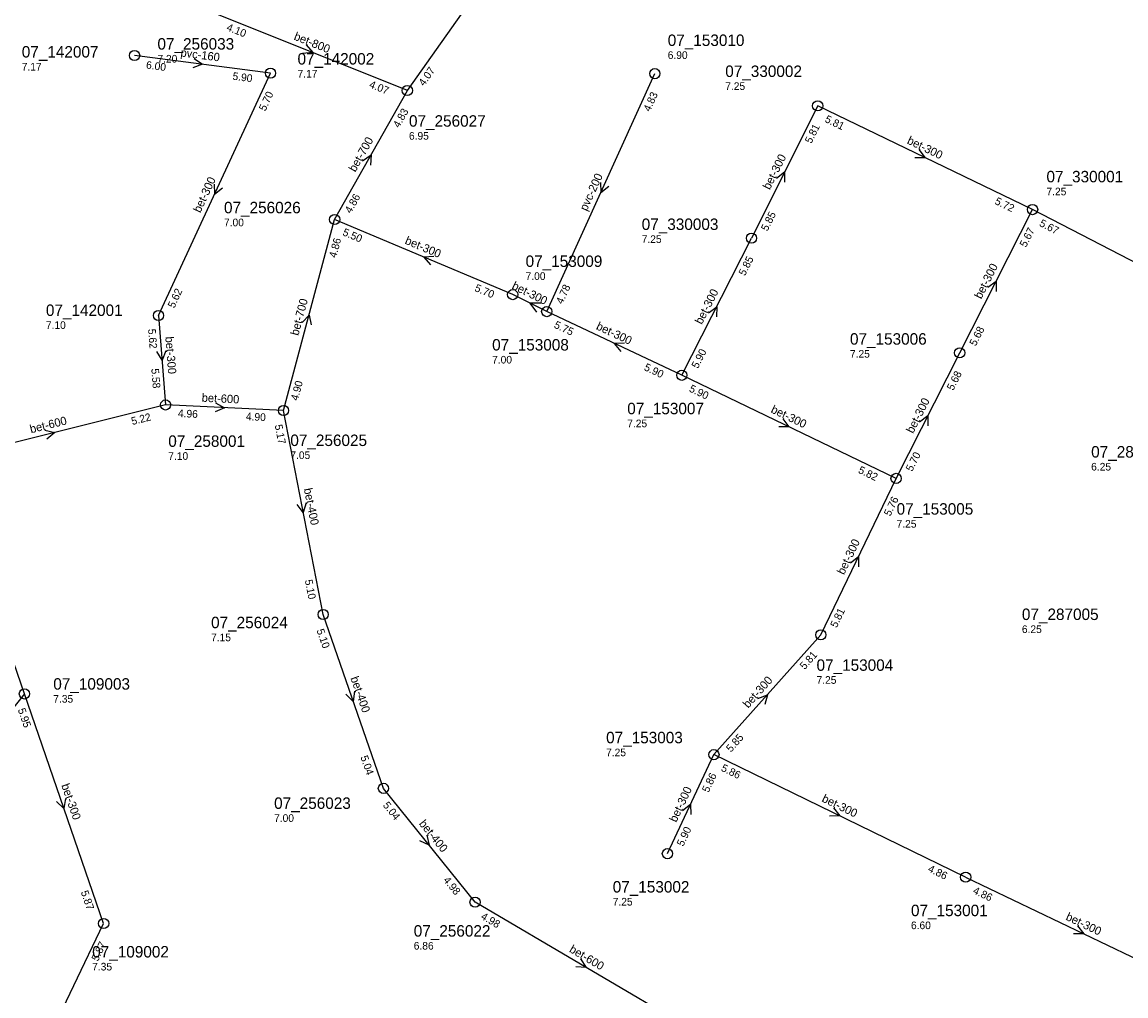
# Model space of a CAD drawing. Header units: metres. Extents: x 163992 to 165429, y 447924 to 449146.
# Tile 25 of 34: x 164804 to 164977, y 448420 to 448573. Entities that reach past the tile are written whole.
import ezdxf

# ---------------------------------------------------------------- set-up
doc = ezdxf.new("R2010")
doc.units = ezdxf.units.M

msp = doc.modelspace()

# ---------------------------------------------------------------- linework, layer by layer
at = {"layer": 'CON_BxH1000x1000mm', "linetype": 'Continuous'}
msp.add_lwpolyline([(164864.555, 448562.704), (164889.157, 448597.448)], dxfattribs=at)
at = {"layer": 'CON_BxH160x160mm', "linetype": 'Continuous'}
for points in [[(164843.073, 448565.421), (164821.72, 448568.19)], [(164804.41, 448467.914), (164790.08, 448450.09)]]:
    msp.add_lwpolyline(points, dxfattribs=at)
at = {"layer": 'CON_BxH200x200mm', "linetype": 'Continuous'}
for points in [[(164886.452, 448527.964), (164903.422, 448565.344)], [(164804.41, 448467.914), (164791.76, 448504.641)]]:
    msp.add_lwpolyline(points, dxfattribs=at)
at = {"layer": 'CON_BxH300x300mm', "linetype": 'Continuous'}
for points in [[(164825.478, 448527.351), (164843.073, 448565.421)], [(164928.999, 448560.286), (164918.6, 448539.514)], [(164962.754, 448543.991), (164928.999, 448560.286)], [(164951.304, 448521.491), (164962.754, 448543.991)], [(164999.506, 448525.012), (164962.754, 448543.991)], [(164881.097, 448530.626), (164853.141, 448542.438)], [(164907.675, 448517.956), (164918.6, 448539.514)], [(164886.452, 448527.964), (164881.097, 448530.626)], [(164825.478, 448527.351), (164826.593, 448513.3)], [(164907.675, 448517.956), (164886.452, 448527.964)], [(164941.306, 448501.774), (164951.304, 448521.491)], [(164941.306, 448501.774), (164907.675, 448517.956)], [(164929.492, 448477.192), (164941.306, 448501.774)], [(164912.706, 448458.372), (164929.492, 448477.192)], [(164816.859, 448431.865), (164804.41, 448467.914)], [(164905.397, 448442.824), (164912.706, 448458.372)], [(164952.239, 448439.119), (164912.706, 448458.372)], [(164952.239, 448439.119), (164989.368, 448421.34)], [(164802.86, 448402.643), (164816.859, 448431.865)]]:
    msp.add_lwpolyline(points, dxfattribs=at)
at = {"layer": 'CON_BxH400x400mm', "linetype": 'Continuous'}
for points in [[(164851.328, 448480.375), (164845.103, 448512.43)], [(164860.787, 448453.075), (164851.328, 448480.375)], [(164875.186, 448435.214), (164860.787, 448453.075)]]:
    msp.add_lwpolyline(points, dxfattribs=at)
at = {"layer": 'CON_BxH600x600mm', "linetype": 'Continuous'}
for points in [[(164826.593, 448513.3), (164791.76, 448504.641)], [(164845.103, 448512.43), (164826.593, 448513.3)], [(164910.06, 448414.654), (164875.186, 448435.214)]]:
    msp.add_lwpolyline(points, dxfattribs=at)
at = {"layer": 'CON_BxH700x700mm', "linetype": 'Continuous'}
for points in [[(164853.141, 448542.438), (164864.555, 448562.704)], [(164845.103, 448512.43), (164853.141, 448542.438)]]:
    msp.add_lwpolyline(points, dxfattribs=at)
at = {"layer": 'CON_BxH800x800mm', "linetype": 'Continuous'}
msp.add_lwpolyline([(164864.555, 448562.704), (164834.875, 448574.594)], dxfattribs=at)
at = {"layer": 'NOD_inspectieput'}
for centre in [(164821.72, 448568.19), (164843.07, 448565.42), (164903.42, 448565.34), (164864.55, 448562.7), (164929, 448560.29), (164962.75, 448543.99), (164853.14, 448542.44), (164918.6, 448539.51), (164881.1, 448530.63), (164825.48, 448527.35), (164886.45, 448527.96), (164951.3, 448521.49), (164907.67, 448517.96), (164826.59, 448513.3), (164845.1, 448512.43), (164941.31, 448501.77), (164851.33, 448480.38), (164929.49, 448477.19), (164804.41, 448467.91), (164912.71, 448458.37), (164860.79, 448453.08), (164905.4, 448442.82), (164952.24, 448439.12), (164875.19, 448435.21), (164816.86, 448431.86)]:
    msp.add_circle(centre, 0.8, dxfattribs=at)
at = {"layer": 'PIJL'}
for points in [[(164848.65, 448569.85), (164849.71, 448568.65), (164848.11, 448568.52)], [(164831.06, 448567.7), (164832.4, 448566.81), (164830.88, 448566.28)], [(164857.51, 448551.67), (164858.85, 448552.57), (164858.77, 448550.96)], [(164944.89, 448553.41), (164945.88, 448552.14), (164944.27, 448552.12)], [(164922.51, 448548.93), (164923.8, 448549.9), (164923.8, 448548.29)], [(164834.23, 448548), (164834.28, 448546.39), (164835.53, 448547.39)], [(164894.88, 448548.26), (164894.94, 448546.65), (164896.19, 448547.67)], [(164868.73, 448536.63), (164867.12, 448536.53), (164868.17, 448535.31)], [(164955.73, 448531.78), (164957.03, 448532.74), (164957.02, 448531.13)], [(164885.52, 448529.3), (164883.77, 448529.29), (164884.82, 448527.9)], [(164911.84, 448527.78), (164913.14, 448528.73), (164913.13, 448527.13)], [(164848.05, 448526.23), (164849.12, 448527.43), (164849.44, 448525.86)], [(164898.67, 448523), (164897.06, 448522.96), (164898.06, 448521.69)], [(164826.64, 448521.82), (164826.04, 448520.33), (164825.2, 448521.7)], [(164834.44, 448513.65), (164835.85, 448512.86), (164834.38, 448512.21)], [(164923.51, 448511.14), (164924.49, 448509.86), (164922.88, 448509.84)], [(164945.01, 448510.67), (164946.3, 448511.63), (164946.3, 448510.02)], [(164807.61, 448509.32), (164809.18, 448508.97), (164807.95, 448507.92)], [(164848.65, 448497.95), (164848.22, 448496.4), (164847.23, 448497.68)], [(164934.13, 448488.5), (164935.4, 448489.48), (164935.42, 448487.87)], [(164856.27, 448468.32), (164856.06, 448466.72), (164854.91, 448467.85)], [(164919.6, 448467.19), (164921.1, 448467.78), (164920.68, 448466.23)], [(164810.85, 448451.49), (164810.63, 448449.89), (164809.48, 448451.02)], [(164907.79, 448449.6), (164909.05, 448450.6), (164909.09, 448448.99)], [(164931.49, 448450.02), (164932.47, 448448.75), (164930.86, 448448.73)], [(164867.64, 448445.72), (164867.99, 448444.14), (164866.52, 448444.81)], [(164969.82, 448431.5), (164970.8, 448430.23), (164969.19, 448430.2)], [(164891.75, 448426.29), (164892.62, 448424.93), (164891.02, 448425.05)]]:
    msp.add_lwpolyline(points, dxfattribs=at)

# ---------------------------------------------------------------- texts
at = {"layer": 'DMM_BxH160x160mm'}
msp.add_text('pvc-160', height=1.3, rotation=-7.39, dxfattribs=at).set_placement((164828.88, 448568.05))
at = {"layer": 'DMM_BxH200x200mm'}
msp.add_text('pvc-200', height=1.3, rotation=65.58, dxfattribs=at).set_placement((164892.73, 448543.67))
at = {"layer": 'DMM_BxH300x300mm'}
for rotation, p in [(-25.77, (164942.93, 448554.42)), (63.41, (164921.47, 448547.01)), (65.19, (164832.04, 448543.39)), (-22.91, (164864.07, 448538.66)), (63.03, (164954.68, 448529.85)), (-26.43, (164880.86, 448531.6)), (63.13, (164910.8, 448525.85)), (-25.25, (164894.1, 448525.24)), (-85.46, (164826.53, 448524)), (63.11, (164943.98, 448508.73)), (-25.7, (164921.54, 448512.17)), (64.33, (164933.13, 448486.53)), (48.27, (164918.09, 448465.58)), (-70.95, (164810.19, 448453.57)), (64.82, (164906.79, 448447.64)), (-25.97, (164929.54, 448451.05)), (-25.59, (164967.85, 448432.48))]:
    msp.add_text('bet-300', height=1.3, rotation=rotation, dxfattribs=at).set_placement(p)
at = {"layer": 'DMM_BxH400x400mm'}
for rotation, p in [(-79.01, (164848.3, 448500.12)), (-70.89, (164855.61, 448470.41)), (-51.13, (164866.31, 448447.49))]:
    msp.add_text('bet-400', height=1.3, rotation=rotation, dxfattribs=at).set_placement(p)
at = {"layer": 'DMM_BxH600x600mm'}
for rotation, p in [(-2.69, (164832.24, 448513.81)), (13.96, (164805.45, 448508.85)), (-30.52, (164889.88, 448427.45))]:
    msp.add_text('bet-600', height=1.3, rotation=rotation, dxfattribs=at).set_placement(p)
at = {"layer": 'DMM_BxH700x700mm'}
for rotation, p in [(60.61, (164856.38, 448549.79)), (75, (164847.43, 448524.11))]:
    msp.add_text('bet-700', height=1.3, rotation=rotation, dxfattribs=at).set_placement(p)
at = {"layer": 'DMM_BxH800x800mm'}
msp.add_text('bet-800', height=1.3, rotation=-21.83, dxfattribs=at).set_placement((164846.63, 448570.72))
at = {"layer": 'INV_BxH1000x1000mm'}
msp.add_text('4.07', height=1.2, rotation=54.7, dxfattribs=at).set_placement((164867.18, 448563.3))
at = {"layer": 'INV_BxH160x160mm'}
for s, p in [('6.00', (164823.47, 448566.15)), ('5.90', (164837.05, 448564.39))]:
    msp.add_text(s, height=1.2, rotation=-7.39, dxfattribs=at).set_placement(p)
at = {"layer": 'INV_BxH200x200mm'}
for s, p in [('4.83', (164902.65, 448559.28)), ('4.78', (164888.92, 448529.04))]:
    msp.add_text(s, height=1.2, rotation=65.58, dxfattribs=at).set_placement(p)
at = {"layer": 'INV_BxH300x300mm'}
for s, rotation, p in [('5.70', 65.19, (164842.26, 448559.36)), ('5.81', -25.77, (164930.02, 448557.8)), ('5.81', 63.41, (164927.99, 448554.26)), ('5.72', -25.77, (164956.71, 448544.91)), ('5.85', 63.41, (164921.1, 448540.5)), ('5.67', -27.31, (164963.71, 448541.47)), ('5.50', -22.91, (164854.28, 448540)), ('5.67', 63.03, (164961.71, 448537.97)), ('5.85', 63.13, (164917.57, 448533.49)), ('5.62', 65.19, (164827.95, 448528.41)), ('5.70', -22.91, (164875.02, 448531.24)), ('5.75', -25.25, (164887.49, 448525.48)), ('5.62', -85.46, (164823.84, 448525.21)), ('5.68', 63.03, (164953.82, 448522.46)), ('5.90', 63.13, (164910.18, 448518.93)), ('5.90', -25.25, (164901.63, 448518.82)), ('5.58', -85.46, (164824.34, 448518.98)), ('5.68', 63.11, (164950.27, 448515.47)), ('5.90', -25.7, (164908.7, 448515.47)), ('5.70', 63.11, (164943.82, 448502.74)), ('5.82', -25.7, (164935.26, 448502.68)), ('5.76', 64.33, (164940.4, 448495.73)), ('5.81', 64.33, (164931.98, 448478.21)), ('5.81', 48.27, (164926.95, 448471.64)), ('5.95', -70.95, (164803.36, 448465.44)), ('5.85', 48.27, (164915.38, 448458.67)), ('5.86', 64.82, (164911.85, 448452.32)), ('5.86', -25.97, (164913.72, 448455.88)), ('5.90', 64.82, (164907.88, 448443.87)), ('4.86', -25.97, (164946.2, 448440.06)), ('5.87', -70.95, (164813.25, 448436.8)), ('4.86', -25.59, (164953.27, 448436.63)), ('5.87', 64.4, (164815.96, 448425.82))]:
    msp.add_text(s, height=1.2, rotation=rotation, dxfattribs=at).set_placement(p)
at = {"layer": 'INV_BxH400x400mm'}
for s, rotation, p in [('5.17', -79.01, (164843.72, 448510.12)), ('5.10', -79.01, (164848.45, 448485.76)), ('5.10', -70.89, (164850.28, 448477.9)), ('5.04', -70.89, (164857.17, 448458)), ('5.04', -51.13, (164860.64, 448450.39)), ('4.98', -51.13, (164870.12, 448438.63))]:
    msp.add_text(s, height=1.2, rotation=rotation, dxfattribs=at).set_placement(p)
at = {"layer": 'INV_BxH600x600mm'}
for s, rotation, p in [('4.96', -2.69, (164828.51, 448511.41)), ('5.22', 13.96, (164821.36, 448510.14)), ('4.90', -2.69, (164839.18, 448510.91)), ('4.98', -30.52, (164875.99, 448432.65))]:
    msp.add_text(s, height=1.2, rotation=rotation, dxfattribs=at).set_placement(p)
at = {"layer": 'INV_BxH700x700mm'}
for s, rotation, p in [('4.83', 60.61, (164863.26, 448556.73)), ('4.86', 60.61, (164855.69, 448543.3)), ('4.86', 75, (164853.37, 448536.33)), ('4.90', 75, (164847.36, 448513.9))]:
    msp.add_text(s, height=1.2, rotation=rotation, dxfattribs=at).set_placement(p)
at = {"layer": 'INV_BxH800x800mm'}
for s, p in [('4.10', (164836.06, 448572.18)), ('4.07', (164858.46, 448563.2))]:
    msp.add_text(s, height=1.2, rotation=-21.83, dxfattribs=at).set_placement(p)
at = {"layer": 'NLV_inspectieput'}
for s, p in [('7.20', (164825.31, 448567.08)), ('6.90', (164905.45, 448567.65)), ('7.17', (164804, 448565.83)), ('7.17', (164847.31, 448564.73)), ('7.25', (164914.48, 448562.78)), ('6.95', (164864.81, 448554.97)), ('7.25', (164964.93, 448546.23)), ('7.00', (164835.76, 448541.37)), ('7.25', (164901.36, 448538.75)), ('7.00', (164883.13, 448532.94)), ('7.10', (164807.79, 448525.24)), ('7.25', (164934.07, 448520.73)), ('7.00', (164877.87, 448519.81)), ('7.25', (164899.09, 448509.8)), ('7.10', (164827.01, 448504.68)), ('7.05', (164846.18, 448504.81)), ('6.25', (164971.95, 448503)), ('7.25', (164941.39, 448494.03)), ('6.25', (164961.07, 448477.48)), ('7.15', (164833.73, 448476.19)), ('7.25', (164928.82, 448469.5)), ('7.35', (164808.95, 448466.54)), ('7.25', (164895.77, 448458.12)), ('7.00', (164843.63, 448447.81)), ('7.25', (164896.81, 448434.67)), ('6.60', (164943.65, 448430.96)), ('6.86', (164865.56, 448427.75)), ('7.35', (164815.06, 448424.47))]:
    msp.add_text(s, height=1.2, dxfattribs=at).set_placement(p)
at = {"layer": 'NNR_inspectieput'}
for s, p in [('07_153010', (164905.45, 448569.69)), ('07_142007', (164804, 448567.87)), ('07_256033', (164825.31, 448569.12)), ('07_142002', (164847.31, 448566.77)), ('07_330002', (164914.48, 448564.82)), ('07_256027', (164864.81, 448557.01)), ('07_330001', (164964.93, 448548.27)), ('07_256026', (164835.76, 448543.41)), ('07_330003', (164901.36, 448540.79)), ('07_153009', (164883.13, 448534.98)), ('07_142001', (164807.79, 448527.28)), ('07_153006', (164934.07, 448522.77)), ('07_153008', (164877.87, 448521.85)), ('07_153007', (164899.09, 448511.84)), ('07_258001', (164827.01, 448506.72)), ('07_256025', (164846.18, 448506.85)), ('07_287006', (164971.95, 448505.04)), ('07_153005', (164941.39, 448496.07)), ('07_287005', (164961.07, 448479.52)), ('07_256024', (164833.73, 448478.23)), ('07_153004', (164928.82, 448471.54)), ('07_109003', (164808.95, 448468.58)), ('07_153003', (164895.77, 448460.16)), ('07_256023', (164843.63, 448449.85)), ('07_153002', (164896.81, 448436.71)), ('07_153001', (164943.65, 448433)), ('07_256022', (164865.56, 448429.79)), ('07_109002', (164815.06, 448426.51))]:
    msp.add_text(s, height=1.8, dxfattribs=at).set_placement(p)

doc.saveas('drawing.dxf')
